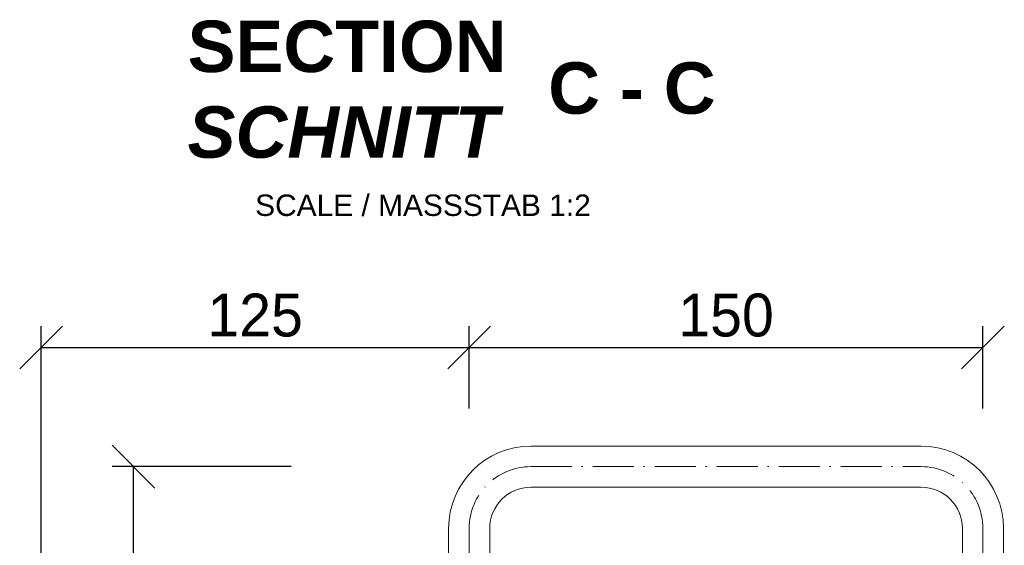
# Model space of a CAD drawing. Header units: millimetres. Extents: x -74592 to 26668, y -531 to 21180.
# Tile 23 of 27: x 22403 to 22691, y 15310 to 15463. Entities that reach past the tile are written whole.
import ezdxf

# ---------------------------------------------------------------- set-up
doc = ezdxf.new("R2010")
doc.units = ezdxf.units.MM
doc.linetypes.add('ACAD_ISO10W100', pattern=[18, 12, -3, 0, -3])
doc.layers.add('Bemaßung', color=7, linetype='Continuous', lineweight=9)
doc.layers.add('Beschriftung', color=7, linetype='Continuous', lineweight=9)
doc.styles.add('LBB3.5M1000', font='isocp.shx', dxfattribs={"height": 3.5})
doc.dimstyles.new('DIN', dxfattribs={"dimtxt": 2.5, "dimasz": 2.5, "dimexe": 1.25, "dimexo": 0.625, "dimtad": 1, "dimtih": 1, "dimdec": 4, "dimdsep": 46, "dimlunit": 6, "dimtxsty": 'Standard', "dimcen": 2.5, "dimadec": 0, "dimazin": 0, "dimtfac": 1, "dimtdec": 4, "dimtmove": 0, "dimatfit": 3, "dimfxl": 0, "dimtvp": 1, "dimtolj": 1, "dimtzin": 0, "dimarcsym": 0})

# ---------------------------------------------------------------- blocks, each defined once
blk = doc.blocks.new('_Oblique')
at = {"color": 0, "linetype": 'ByBlock', "lineweight": -2}
blk.add_line((-0.5, -0.5), (0.5, 0.5), dxfattribs=at)
blk = doc.blocks.new('*D130')
at = {"layer": 'Bemaßung', "color": 0, "lineweight": -2, "transparency": 16777216}
for p, q in [((22409.42, 15223.22), (22409.42, 15373.69)), ((22534.42, 15349.68), (22534.42, 15373.69)), ((22409.42, 15367.44), (22534.42, 15367.44))]:
    blk.add_line(p, q, dxfattribs=at)
at = {"layer": 'DEFPOINTS', "color": 0, "transparency": 16777216}
for p in [(22534.42, 15367.44), (22534.42, 15314.68), (22409.42, 15188.22)]:
    blk.add_point(p, dxfattribs=at)
at = {"layer": 'Bemaßung', "color": 0, "lineweight": -2, "transparency": 16777216, "xscale": 12.5, "yscale": 12.5, "zscale": 12.5, "rotation": 180}
blk.add_blockref('_Oblique', (22409.42, 15367.44), dxfattribs=at)
at = {"layer": 'Bemaßung', "color": 0, "lineweight": -2, "transparency": 16777216, "xscale": 12.5, "yscale": 12.5, "zscale": 12.5}
blk.add_blockref('_Oblique', (22534.42, 15367.44), dxfattribs=at)
at = {"layer": 'Bemaßung', "color": 0, "transparency": 16777216, "insert": (22471.92, 15376.82), "char_height": 12.5, "attachment_point": 5}
blk.add_mtext('\\A1;125', dxfattribs=at)
blk = doc.blocks.new('*D131')
at = {"layer": 'Bemaßung', "color": 0, "lineweight": -2, "transparency": 16777216}
for p, q in [((22534.42, 15349.68), (22534.42, 15373.69)), ((22684.42, 15349.68), (22684.42, 15373.69)), ((22534.42, 15367.44), (22684.42, 15367.44))]:
    blk.add_line(p, q, dxfattribs=at)
at = {"layer": 'DEFPOINTS', "color": 0, "transparency": 16777216}
for p in [(22684.42, 15367.44), (22534.42, 15314.68), (22684.42, 15314.68)]:
    blk.add_point(p, dxfattribs=at)
at = {"layer": 'Bemaßung', "color": 0, "lineweight": -2, "transparency": 16777216, "xscale": 12.5, "yscale": 12.5, "zscale": 12.5, "rotation": 180}
blk.add_blockref('_Oblique', (22534.42, 15367.44), dxfattribs=at)
at = {"layer": 'Bemaßung', "color": 0, "lineweight": -2, "transparency": 16777216, "xscale": 12.5, "yscale": 12.5, "zscale": 12.5}
blk.add_blockref('_Oblique', (22684.42, 15367.44), dxfattribs=at)
at = {"layer": 'Bemaßung', "color": 0, "transparency": 16777216, "insert": (22609.42, 15376.82), "char_height": 12.5, "attachment_point": 5}
blk.add_mtext('\\A1;150', dxfattribs=at)
blk = doc.blocks.new('*D136')
at = {"layer": 'Bemaßung', "color": 0, "lineweight": -2, "transparency": 16777216}
for p, q in [((22482.42, 15332.68), (22430.15, 15332.68)), ((22436.4, 15232.68), (22436.4, 15332.68)), ((22464.42, 15232.68), (22430.15, 15232.68))]:
    blk.add_line(p, q, dxfattribs=at)
at = {"layer": 'DEFPOINTS', "color": 0, "transparency": 16777216}
for p in [(22436.4, 15332.68), (22552.42, 15332.68), (22534.42, 15232.68)]:
    blk.add_point(p, dxfattribs=at)
at = {"layer": 'Bemaßung', "color": 0, "lineweight": -2, "transparency": 16777216, "xscale": 12.5, "yscale": 12.5, "zscale": 12.5}
for p, rotation in [((22436.4, 15332.68), 90), ((22436.4, 15232.68), 270)]:
    blk.add_blockref('_Oblique', p, dxfattribs=dict(at, rotation=rotation))
at = {"layer": 'Bemaßung', "color": 0, "transparency": 16777216, "insert": (22423.89, 15282.68), "char_height": 12.5, "attachment_point": 5, "rotation": 90}
blk.add_mtext('\\A1;100', dxfattribs=at)

msp = doc.modelspace()

# ---------------------------------------------------------------- linework, layer by layer
at = {"lineweight": 9}
for p, q in [((22552.41795, 15338.67834), (22666.41795, 15338.67834)), ((22552.41795, 15326.67834), (22666.41795, 15326.67834)), ((22528.41795, 15231.59385), (22528.41795, 15314.67834)), ((22540.41795, 15233.75518), (22540.41795, 15314.67834)), ((22678.41795, 15314.67834), (22678.41795, 15256.422)), ((22690.41795, 15314.67834), (22690.41795, 15258.20378))]:
    msp.add_line(p, q, dxfattribs=at)
at = {"linetype": 'ACAD_ISO10W100', "lineweight": 5}
for p, q in [((22552.41795, 15332.67834), (22666.41795, 15332.67834)), ((22684.41795, 15314.67834), (22684.41795, 15257.31666))]:
    msp.add_line(p, q, dxfattribs=at)
msp.add_lwpolyline([(22534.41795, 15232.67834), (22534.41795, 15314.67834)], dxfattribs=at)
at = {"lineweight": 9}
for centre, radius, start, end in [((22552.41795, 15314.67834), 24, 90, 180), ((22666.41795, 15314.67834), 24, 0, 90), ((22552.41795, 15314.67834), 12, 90, 180), ((22666.41795, 15314.67834), 12, 0, 90)]:
    msp.add_arc(centre, radius, start, end, dxfattribs=at)
at = {"linetype": 'ACAD_ISO10W100', "lineweight": 5}
for centre, start, end in [((22552.41795, 15314.67834), 90, 180), ((22666.41795, 15314.67834), 0, 90)]:
    msp.add_arc(centre, 18, start, end, dxfattribs=at)

# ---------------------------------------------------------------- texts
at = {"layer": 'Beschriftung', "attachment_point": 1, "style": 'LBB3.5M1000'}
for s, insert, char_height, width in [('{\\fArial|b1|i0|c0|p34;SECTION\\P\\fArial|b1|i1|c0|p34;SCHNITT}', (22452.19579, 15462.79095), 15, 96.5935758), ('{\\fArial|b1|i0|c0|p34;C - C}', (22557.48572, 15450.62026), 15, 49.2850923), ('{\\fArial|b0|i0|c0|p34;\\H0.5x;SCALE / MASSSTAB 1:2}', (22471.91305, 15412.06306), 12.5, 106.3087656)]:
    msp.add_mtext(s, dxfattribs=dict(at, insert=insert, char_height=char_height, width=width))

# ---------------------------------------------------------------- dimensions: what is measured, and where the dimension line sits
at = {"layer": 'Bemaßung'}
for base, p1, p2, picture, middle in [((22534.41795, 15367.44093), (22409.41795, 15188.22288), (22534.41795, 15314.67834), '*D130', (22471.91795, 15376.81593)), ((22684.41795, 15367.44093), (22534.41795, 15314.67834), (22684.41795, 15314.67834), '*D131', (22609.41795, 15376.81593))]:
    dim = msp.add_linear_dim(base=base, p1=p1, p2=p2, dimstyle='DIN', override={"dimscale": 5, "dimexo": 7, "dimdec": 2, "dimblk1": 'Oblique', "dimblk2": 'Oblique', "dimsah": 1, "dimtdec": 2}, dxfattribs=at)
    dim.commit()
    dim.dimension.update_dxf_attribs({"geometry": picture, "text_midpoint": middle})
dim = msp.add_linear_dim(base=(22436.4012, 15332.67834), p1=(22534.41795, 15232.67834), p2=(22552.41795, 15332.67834), angle=90, dimstyle='DIN', override={"dimscale": 5, "dimexo": 14, "dimgap": 0, "dimdec": 2, "dimblk1": 'Oblique', "dimblk2": 'Oblique', "dimsah": 1, "dimtdec": 2, "dimtmove": 2}, dxfattribs=at)
dim.commit()
dim.dimension.update_dxf_attribs({"geometry": '*D136', "text_midpoint": (22423.88694, 15282.67834), "dimtype": 160})

doc.saveas('drawing.dxf')
